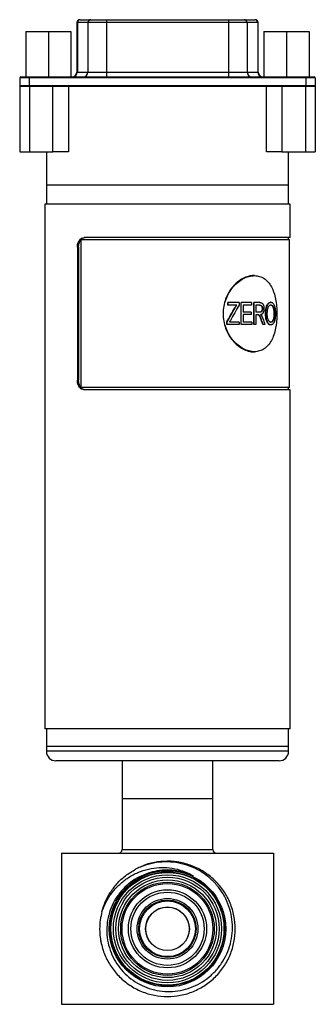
# Model space of a CAD drawing. Header units: inches. Extents: x 3.16 to 12.52, y 1.38 to 9.55.
# Tile 1 of 13: x 3.16 to 3.77, y 3.63 to 5.66. Entities that reach past the tile are written whole.
import ezdxf

# ---------------------------------------------------------------- set-up
doc = ezdxf.new("R2010")
doc.units = ezdxf.units.IN
doc.header["$MEASUREMENT"] = 0

msp = doc.modelspace()

# ---------------------------------------------------------------- linework, layer by layer
at = {"color": 7, "linetype": 'Continuous', "lineweight": 25}
for p, q in [((3.2827, 5.665), (3.2835, 5.665)), ((3.2835, 5.665), (3.3054, 5.665)), ((3.3054, 5.665), (3.3381, 5.665)), ((3.3381, 5.665), (3.3381, 5.659)), ((3.3381, 5.665), (3.5899, 5.665)), ((3.5899, 5.665), (3.5899, 5.659)), ((3.5899, 5.665), (3.6225, 5.665)), ((3.6225, 5.665), (3.6444, 5.665)), ((3.6444, 5.665), (3.6452, 5.665)), ((3.2768, 5.659), (3.2768, 5.5567)), ((3.2778, 5.659), (3.2768, 5.659)), ((3.2778, 5.659), (3.2778, 5.5567)), ((3.2996, 5.659), (3.2778, 5.659)), ((3.3381, 5.659), (3.2996, 5.659)), ((3.2996, 5.659), (3.2996, 5.5567)), ((3.3381, 5.659), (3.3381, 5.5567)), ((3.5899, 5.659), (3.3381, 5.659)), ((3.5899, 5.659), (3.5899, 5.5567)), ((3.6283, 5.659), (3.5899, 5.659)), ((3.6283, 5.659), (3.6283, 5.5567)), ((3.6502, 5.659), (3.6283, 5.659)), ((3.6502, 5.659), (3.6502, 5.5567)), ((3.6511, 5.659), (3.6502, 5.659)), ((3.6511, 5.5567), (3.6511, 5.659)), ((3.1711, 5.6403), (3.1711, 5.5468)), ((3.1711, 5.6403), (3.2179, 5.6403)), ((3.2179, 5.6403), (3.2179, 5.5468)), ((3.2179, 5.6403), (3.2646, 5.6403)), ((3.2646, 5.6403), (3.2646, 5.5468)), ((3.6631, 5.6403), (3.6631, 5.5468)), ((3.6631, 5.6403), (3.7099, 5.6403)), ((3.7099, 5.6403), (3.7099, 5.5468)), ((3.7099, 5.6403), (3.7566, 5.6403)), ((3.7566, 5.6403), (3.7566, 5.5468)), ((3.1785, 5.5449), (3.1588, 5.5449)), ((3.1588, 5.5449), (3.1588, 5.5291)), ((3.1608, 5.5468), (3.1785, 5.5468)), ((3.1785, 5.5468), (3.1785, 5.5449)), ((3.1785, 5.5468), (3.7494, 5.5468)), ((3.1785, 5.5449), (3.1785, 5.5291)), ((3.7494, 5.5449), (3.1785, 5.5449)), ((3.2768, 5.5567), (3.2778, 5.5567)), ((3.2778, 5.5567), (3.2996, 5.5567)), ((3.2996, 5.5567), (3.3381, 5.5567)), ((3.3381, 5.5567), (3.3381, 5.5468)), ((3.3381, 5.5567), (3.5899, 5.5567)), ((3.5899, 5.5567), (3.5899, 5.5468)), ((3.5899, 5.5567), (3.6283, 5.5567)), ((3.6283, 5.5567), (3.6502, 5.5567)), ((3.6502, 5.5567), (3.6511, 5.5567)), ((3.7494, 5.5468), (3.7494, 5.5449)), ((3.7494, 5.5468), (3.7671, 5.5468)), ((3.7494, 5.5449), (3.7494, 5.5291)), ((3.7691, 5.5449), (3.7494, 5.5449)), ((3.7691, 5.5449), (3.7691, 5.5291)), ((3.1588, 5.5291), (3.1785, 5.5291)), ((3.1589, 5.5272), (3.1589, 5.3913)), ((3.1589, 5.5272), (3.1789, 5.5272)), ((3.1785, 5.5291), (3.1785, 5.5272)), ((3.1785, 5.5291), (3.7494, 5.5291)), ((3.1789, 5.5272), (3.1789, 5.3913)), ((3.1789, 5.5272), (3.2275, 5.5272)), ((3.2275, 5.3913), (3.2275, 5.5272)), ((3.2275, 5.5272), (3.2596, 5.5272)), ((3.2596, 5.5272), (3.2596, 5.3913)), ((3.2596, 5.5272), (3.6681, 5.5272)), ((3.3379, 5.5273), (3.59, 5.5273)), ((3.3379, 5.5272), (3.3379, 5.5273)), ((3.59, 5.5272), (3.59, 5.5273)), ((3.6681, 5.3913), (3.6681, 5.5272)), ((3.6681, 5.5272), (3.7003, 5.5272)), ((3.7003, 5.5272), (3.7003, 5.3913)), ((3.7003, 5.5272), (3.7489, 5.5272)), ((3.7489, 5.5272), (3.7489, 5.3913)), ((3.7489, 5.5272), (3.7689, 5.5272)), ((3.7494, 5.5291), (3.7494, 5.5272)), ((3.7494, 5.5291), (3.7691, 5.5291)), ((3.7689, 5.5272), (3.7689, 5.3913)), ((3.1589, 5.3913), (3.1789, 5.3913)), ((3.1789, 5.3913), (3.2275, 5.3913)), ((3.2139, 5.3913), (3.2139, 5.3224)), ((3.2596, 5.3913), (3.2275, 5.3913)), ((3.7003, 5.3913), (3.6681, 5.3913)), ((3.7003, 5.3913), (3.7489, 5.3913)), ((3.7139, 5.3224), (3.7139, 5.3913)), ((3.7489, 5.3913), (3.7689, 5.3913)), ((3.2139, 5.3224), (3.2139, 5.2831)), ((3.7139, 5.3224), (3.2139, 5.3224)), ((3.7139, 5.2831), (3.7139, 5.3224)), ((3.2104, 5.2831), (3.2104, 4.1974)), ((3.7174, 5.2831), (3.2104, 5.2831)), ((3.7174, 5.2142), (3.7174, 5.2831)), ((3.285, 5.2092), (3.285, 4.9041)), ((3.7159, 5.2092), (3.285, 5.2092)), ((3.7174, 5.2142), (3.2919, 5.2142)), ((3.7139, 5.2092), (3.7139, 5.2142)), ((3.7159, 4.9041), (3.7159, 5.2092)), ((3.2778, 5.1945), (3.2778, 4.9189)), ((3.2803, 5.1945), (3.2778, 5.1945)), ((3.2803, 5.1945), (3.2803, 4.9189)), ((3.6435, 5.1354), (3.6421, 5.1354)), ((3.5886, 5.0743), (3.5886, 5.0796)), ((3.589, 5.0796), (3.5886, 5.0796)), ((3.589, 5.0743), (3.5886, 5.0743)), ((3.589, 5.0743), (3.589, 5.0796)), ((3.6116, 5.0796), (3.589, 5.0796)), ((3.607, 5.0743), (3.589, 5.0743)), ((3.6116, 5.0796), (3.6116, 5.0743)), ((3.6158, 5.0341), (3.6158, 5.0796)), ((3.6164, 5.0796), (3.6158, 5.0796)), ((3.6164, 5.0341), (3.6164, 5.0796)), ((3.6373, 5.0796), (3.6164, 5.0796)), ((3.6373, 5.0743), (3.6201, 5.0743)), ((3.6201, 5.0743), (3.6201, 5.0601)), ((3.6373, 5.0796), (3.6373, 5.0743)), ((3.6422, 5.0341), (3.6422, 5.0796)), ((3.6429, 5.0796), (3.6422, 5.0796)), ((3.6429, 5.0341), (3.6429, 5.0796)), ((3.6544, 5.0796), (3.6429, 5.0796)), ((3.6547, 5.0743), (3.6462, 5.0743)), ((3.6462, 5.0743), (3.6462, 5.0595)), ((3.6775, 5.0802), (3.6767, 5.0802)), ((3.6767, 5.0749), (3.6776, 5.0749)), ((3.6037, 5.0689), (3.6031, 5.0689)), ((3.6364, 5.0601), (3.6201, 5.0601)), ((3.6364, 5.0548), (3.6201, 5.0548)), ((3.6201, 5.0548), (3.6201, 5.0394)), ((3.6364, 5.0601), (3.6364, 5.0548)), ((3.6538, 5.0595), (3.6462, 5.0595)), ((3.6504, 5.0542), (3.6462, 5.0542)), ((3.6462, 5.0542), (3.6462, 5.0341)), ((3.6594, 5.0671), (3.6601, 5.0671)), ((3.6671, 5.0563), (3.6663, 5.0563)), ((3.6827, 5.0673), (3.6835, 5.0673)), ((3.6837, 5.057), (3.6845, 5.057)), ((3.5865, 5.0341), (3.5865, 5.0397)), ((3.587, 5.0397), (3.5865, 5.0397)), ((3.587, 5.0341), (3.5865, 5.0341)), ((3.587, 5.0341), (3.587, 5.0397)), ((3.612, 5.0341), (3.587, 5.0341)), ((3.612, 5.0394), (3.5917, 5.0394)), ((3.612, 5.0394), (3.612, 5.0341)), ((3.6164, 5.0341), (3.6158, 5.0341)), ((3.6378, 5.0341), (3.6164, 5.0341)), ((3.6378, 5.0394), (3.6201, 5.0394)), ((3.6378, 5.0394), (3.6378, 5.0341)), ((3.6429, 5.0341), (3.6422, 5.0341)), ((3.6462, 5.0341), (3.6429, 5.0341)), ((3.6582, 5.0439), (3.6575, 5.0439)), ((3.6616, 5.0341), (3.6608, 5.0341)), ((3.665, 5.0341), (3.6616, 5.0341)), ((3.6699, 5.0407), (3.6691, 5.0407)), ((3.6767, 5.0389), (3.6775, 5.0389)), ((3.6775, 5.0335), (3.6767, 5.0335)), ((3.6421, 4.9779), (3.6435, 4.9779)), ((3.2803, 4.9189), (3.2778, 4.9189)), ((3.7159, 4.9041), (3.285, 4.9041)), ((3.7174, 4.8992), (3.2919, 4.8992)), ((3.7139, 4.8992), (3.7139, 4.9041)), ((3.7174, 4.1974), (3.7174, 4.8992)), ((3.7174, 4.1974), (3.2104, 4.1974)), ((3.2139, 4.1974), (3.2139, 4.161)), ((3.7139, 4.161), (3.7139, 4.1974)), ((3.2139, 4.161), (3.2139, 4.1512)), ((3.7139, 4.161), (3.2139, 4.161)), ((3.7139, 4.1512), (3.7139, 4.161)), ((3.7139, 4.1512), (3.2139, 4.1512)), ((3.6942, 4.1315), (3.2336, 4.1315)), ((3.3701, 4.1315), (3.3701, 4.0528)), ((3.5576, 4.0528), (3.5576, 4.1315)), ((3.3701, 4.0528), (3.3701, 3.9478)), ((3.5576, 4.0528), (3.3701, 4.0528)), ((3.5576, 3.9478), (3.5576, 4.0528)), ((3.2451, 3.9403), (3.2451, 3.6278)), ((3.2451, 3.9403), (3.6826, 3.9403)), ((3.3701, 3.9478), (3.4639, 3.9478)), ((3.4639, 3.9478), (3.5576, 3.9478)), ((3.6826, 3.9403), (3.6826, 3.6278)), ((3.3264, 3.7578), (3.3261, 3.7592)), ((3.2451, 3.6278), (3.6826, 3.6278))]:
    msp.add_line(p, q, dxfattribs=at)
for centre, radius in [((3.4639, 3.784), 0.1202), ((3.4639, 3.784), 0.1177), ((3.4639, 3.784), 0.1167), ((3.4639, 3.784), 0.1117), ((3.4639, 3.784), 0.1067), ((3.4639, 3.784), 0.101), ((3.4639, 3.784), 0.0966), ((3.4639, 3.784), 0.0937), ((3.4639, 3.784), 0.0807), ((3.4639, 3.784), 0.0757), ((3.4639, 3.784), 0.0628), ((3.4639, 3.784), 0.0594), ((3.4639, 3.784), 0.0576), ((3.4639, 3.784), 0.0452), ((3.4639, 3.7838), 0.045)]:
    msp.add_circle(centre, radius, dxfattribs=at)
for centre, radius, start, end in [((3.2827, 5.659), 0.00591, 90, 180), ((3.2836, 5.6591), 0.00584, 90.6987, 180.6821), ((3.3055, 5.6591), 0.00584, 90.6987, 180.6821), ((3.6225, 5.6591), 0.00584, 359.3179, 89.3013), ((3.6443, 5.6591), 0.00584, 359.3179, 89.3013), ((3.6452, 5.659), 0.00591, 0, 90), ((3.1608, 5.5449), 0.00197, 90, 180), ((3.267, 5.5567), 0.00984, 270, 0), ((3.268, 5.5566), 0.00973, 270.6987, 0.6821), ((3.2899, 5.5566), 0.00973, 270.6987, 0.6821), ((3.638, 5.5566), 0.00973, 179.3179, 269.3013), ((3.6599, 5.5566), 0.00973, 179.3179, 269.3013), ((3.6609, 5.5567), 0.00984, 180, 270), ((3.7671, 5.5449), 0.00197, 0, 90), ((3.1608, 5.5291), 0.00197, 180, 270), ((3.7671, 5.5291), 0.00197, 270, 0), ((3.2336, 4.1512), 0.0197, 180, 270), ((3.6942, 4.1512), 0.0197, 270, 0), ((3.3626, 3.9478), 0.0075, 270, 0), ((3.5651, 3.9478), 0.0075, 180, 270)]:
    msp.add_arc(centre, radius, start, end, dxfattribs=at)
for points, knots in [([(3.2778, 5.1945), (3.2778, 5.1971), (3.2781, 5.1996), (3.2795, 5.2044), (3.2805, 5.2066), (3.2831, 5.2102), (3.2846, 5.2117), (3.2881, 5.2137), (3.2899, 5.2142), (3.2919, 5.2142)], [0, 0, 0, 0, 0.25, 0.25, 0.5, 0.5, 0.75, 0.75, 1, 1, 1, 1]), ([(3.2803, 5.1945), (3.2803, 5.1951), (3.2804, 5.1964), (3.2806, 5.1983), (3.2809, 5.2002), (3.2815, 5.2026), (3.2825, 5.2055), (3.2842, 5.2085), (3.2863, 5.211), (3.2887, 5.2128), (3.2914, 5.2139), (3.2933, 5.2141), (3.2942, 5.2142)], [0, 0, 0, 0, 0.062884, 0.125117, 0.187306, 0.250061, 0.374921, 0.499738, 0.624603, 0.749417, 0.874253, 1, 1, 1, 1]), ([(3.6421, 5.1354), (3.6421, 5.1354), (3.6386, 5.1359), (3.6308, 5.1342), (3.6195, 5.13), (3.6084, 5.1226), (3.5984, 5.1127), (3.59, 5.1007), (3.5836, 5.087), (3.5796, 5.0721), (3.5782, 5.0567), (3.5796, 5.0412), (3.5836, 5.0264), (3.59, 5.0127), (3.5984, 5.0006), (3.6084, 4.9908), (3.6195, 4.9834), (3.6308, 4.9792), (3.6386, 4.9774), (3.6421, 4.9779), (3.6421, 4.9779)], [0, 0, 0, 0, 0.000019, 0.062521, 0.125022, 0.187521, 0.250018, 0.312515, 0.375011, 0.437488, 0.500001, 0.562495, 0.624991, 0.687487, 0.749984, 0.812482, 0.87498, 0.937481, 0.999983, 1, 1, 1, 1]), ([(3.69, 5.0567), (3.69, 5.0618), (3.6895, 5.0721), (3.6874, 5.087), (3.6838, 5.1007), (3.6787, 5.1127), (3.672, 5.1226), (3.6638, 5.1299), (3.6542, 5.1344), (3.6436, 5.1359), (3.6322, 5.1344), (3.6207, 5.1299), (3.6096, 5.1226), (3.5995, 5.1127), (3.591, 5.1007), (3.5845, 5.087), (3.5805, 5.0721), (3.5791, 5.0567), (3.5805, 5.0412), (3.5845, 5.0264), (3.591, 5.0127), (3.5995, 5.0006), (3.6096, 4.9908), (3.6207, 4.9835), (3.6322, 4.979), (3.6436, 4.9774), (3.6542, 4.979), (3.6638, 4.9835), (3.672, 4.9908), (3.6787, 5.0006), (3.6838, 5.0127), (3.6874, 5.0264), (3.6895, 5.0412), (3.69, 5.0515), (3.69, 5.0567)], [0, 0, 0, 0, 0.031123, 0.062281, 0.093458, 0.124685, 0.155959, 0.187278, 0.218631, 0.250001, 0.281373, 0.312726, 0.344044, 0.375318, 0.406544, 0.437726, 0.468874, 0.500004, 0.531133, 0.562281, 0.593463, 0.624689, 0.655963, 0.687281, 0.718634, 0.750006, 0.781377, 0.812729, 0.844047, 0.875322, 0.906549, 0.937726, 0.968887, 1, 1, 1, 1]), ([(3.6031, 5.0689), (3.6037, 5.0698), (3.6047, 5.0717), (3.6059, 5.0734), (3.6064, 5.0743)], [0, 0, 0, 0, 0.50238, 1, 1, 1, 1]), ([(3.6037, 5.0689), (3.6042, 5.0699), (3.6048, 5.0708), (3.6056, 5.0721), (3.6058, 5.0725), (3.6063, 5.0734), (3.6066, 5.0738), (3.607, 5.0743)], [0, 0, 0, 0, 0.5, 0.5, 0.75, 0.75, 1, 1, 1, 1]), ([(3.6539, 5.0743), (3.6543, 5.0743), (3.655, 5.0743), (3.656, 5.074), (3.657, 5.0735), (3.6581, 5.0724), (3.659, 5.0707), (3.6593, 5.0686), (3.6594, 5.0676), (3.6594, 5.0671)], [0, 0, 0, 0, 0.125393, 0.250765, 0.379187, 0.501229, 0.749453, 0.874662, 1, 1, 1, 1]), ([(3.6544, 5.0796), (3.6552, 5.0796), (3.6558, 5.0796), (3.6567, 5.0795), (3.6569, 5.0794), (3.6573, 5.0793), (3.6574, 5.0793), (3.6576, 5.0793), (3.6577, 5.0792), (3.6578, 5.0792), (3.6578, 5.0792), (3.6578, 5.0792), (3.6579, 5.0792), (3.6582, 5.0791), (3.6585, 5.0789), (3.6589, 5.0787), (3.6591, 5.0787), (3.6592, 5.0785), (3.6593, 5.0785), (3.6594, 5.0784), (3.6595, 5.0784), (3.6598, 5.0781), (3.66, 5.0779), (3.6603, 5.0775), (3.6605, 5.0774), (3.6607, 5.0771), (3.6608, 5.0769), (3.6611, 5.0765), (3.6612, 5.0762), (3.6615, 5.0756), (3.6616, 5.0755), (3.6617, 5.0751), (3.6618, 5.0749), (3.6622, 5.0739), (3.6624, 5.0731), (3.6627, 5.0719), (3.6628, 5.0715), (3.6629, 5.0708), (3.6629, 5.0706), (3.6629, 5.0703), (3.663, 5.0702), (3.663, 5.07), (3.663, 5.0699), (3.663, 5.0698), (3.663, 5.0698), (3.6631, 5.0691), (3.6631, 5.0682), (3.6631, 5.0671)], [0, 0, 0, 0, 0.125, 0.125, 0.1875, 0.1875, 0.21875, 0.21875, 0.234375, 0.234375, 0.242188, 0.242188, 0.25, 0.25, 0.3125, 0.3125, 0.34375, 0.34375, 0.359375, 0.359375, 0.375, 0.375, 0.4375, 0.4375, 0.46875, 0.46875, 0.5, 0.5, 0.5625, 0.5625, 0.59375, 0.59375, 0.625, 0.625, 0.75, 0.75, 0.8125, 0.8125, 0.84375, 0.84375, 0.859375, 0.859375, 0.867188, 0.867188, 0.875, 0.875, 1, 1, 1, 1]), ([(3.6547, 5.0743), (3.6551, 5.0743), (3.6555, 5.0743), (3.6557, 5.0742), (3.6558, 5.0742), (3.6559, 5.0742), (3.6559, 5.0742), (3.656, 5.0742), (3.6561, 5.0742), (3.6564, 5.0741), (3.6565, 5.074), (3.6571, 5.0738), (3.6574, 5.0737), (3.658, 5.0732), (3.6583, 5.073), (3.6587, 5.0725), (3.6588, 5.0723), (3.6591, 5.0719), (3.6592, 5.0717), (3.6595, 5.0711), (3.6596, 5.0706), (3.6598, 5.0699), (3.6599, 5.0697), (3.66, 5.0692), (3.66, 5.0689), (3.6601, 5.0686), (3.6601, 5.0685), (3.6601, 5.0684), (3.6601, 5.0684), (3.6601, 5.0682), (3.6601, 5.0681), (3.6601, 5.0677), (3.6601, 5.0674), (3.6601, 5.0671)], [0, 0, 0, 0, 0.125, 0.125, 0.140625, 0.140625, 0.15625, 0.15625, 0.1875, 0.1875, 0.25, 0.25, 0.375, 0.375, 0.5, 0.5, 0.5625, 0.5625, 0.625, 0.625, 0.75, 0.75, 0.8125, 0.8125, 0.875, 0.875, 0.890625, 0.890625, 0.90625, 0.90625, 0.9375, 0.9375, 1, 1, 1, 1]), ([(3.6663, 5.0563), (3.6664, 5.0577), (3.6664, 5.0605), (3.6668, 5.0647), (3.6675, 5.0688), (3.6687, 5.0727), (3.6705, 5.0762), (3.6726, 5.0787), (3.6744, 5.0798), (3.6757, 5.0802), (3.6764, 5.0802), (3.6767, 5.0802)], [0, 0, 0, 0, 0.125174, 0.250305, 0.380411, 0.500375, 0.643288, 0.785671, 0.892798, 0.946292, 1, 1, 1, 1]), ([(3.6671, 5.0563), (3.6671, 5.0572), (3.6671, 5.058), (3.6672, 5.059), (3.6672, 5.0594), (3.6672, 5.0598), (3.6672, 5.0599), (3.6672, 5.0602), (3.6672, 5.0602), (3.6672, 5.0603), (3.6672, 5.0604), (3.6672, 5.0604), (3.6672, 5.0604), (3.6673, 5.0612), (3.6673, 5.0619), (3.6674, 5.0629), (3.6675, 5.0633), (3.6675, 5.0638), (3.6675, 5.064), (3.6676, 5.0643), (3.6676, 5.0644), (3.6678, 5.0661), (3.6681, 5.0675), (3.6685, 5.0695), (3.6687, 5.0701), (3.669, 5.071), (3.6691, 5.0713), (3.6692, 5.0717), (3.6693, 5.0718), (3.6694, 5.0721), (3.6694, 5.0722), (3.67, 5.0736), (3.6705, 5.0747), (3.6714, 5.0761), (3.6717, 5.0766), (3.6724, 5.0774), (3.6727, 5.0778), (3.6737, 5.0788), (3.6744, 5.0794), (3.6756, 5.0799), (3.676, 5.08), (3.6764, 5.0801), (3.6765, 5.0801), (3.6766, 5.0801), (3.6766, 5.0801), (3.6767, 5.0802), (3.6768, 5.0802), (3.6771, 5.0802), (3.6773, 5.0802), (3.6775, 5.0802)], [0, 0, 0, 0, 0.0625, 0.0625, 0.09375, 0.09375, 0.109375, 0.109375, 0.117188, 0.117188, 0.121094, 0.121094, 0.125, 0.125, 0.1875, 0.1875, 0.21875, 0.21875, 0.234375, 0.234375, 0.25, 0.25, 0.375, 0.375, 0.4375, 0.4375, 0.46875, 0.46875, 0.484375, 0.484375, 0.5, 0.5, 0.625, 0.625, 0.6875, 0.6875, 0.75, 0.75, 0.875, 0.875, 0.9375, 0.9375, 0.945312, 0.945312, 0.953125, 0.953125, 0.96875, 0.96875, 1, 1, 1, 1]), ([(3.67, 5.0562), (3.67, 5.0576), (3.67, 5.0587), (3.67, 5.0595), (3.67, 5.0595), (3.67, 5.0596), (3.67, 5.0596), (3.67, 5.0597), (3.67, 5.0598), (3.6701, 5.06), (3.6701, 5.0602), (3.6701, 5.0606), (3.6701, 5.0609), (3.6702, 5.0617), (3.6702, 5.0622), (3.6703, 5.0627), (3.6703, 5.0628), (3.6703, 5.0629), (3.6703, 5.063), (3.6703, 5.0632), (3.6703, 5.0634), (3.6704, 5.0638), (3.6704, 5.0641), (3.6706, 5.0649), (3.6707, 5.0654), (3.671, 5.0669), (3.6712, 5.0679), (3.6717, 5.0692), (3.6718, 5.0696), (3.6722, 5.0705), (3.6724, 5.0709), (3.6731, 5.0721), (3.6736, 5.0728), (3.6742, 5.0734), (3.6744, 5.0736), (3.6746, 5.0738), (3.6748, 5.0739), (3.6752, 5.0742), (3.6755, 5.0744), (3.6761, 5.0747), (3.6764, 5.0747), (3.6767, 5.0748), (3.6767, 5.0748), (3.6768, 5.0748), (3.6768, 5.0748), (3.6769, 5.0748), (3.677, 5.0749), (3.6772, 5.0749), (3.6774, 5.0749), (3.6776, 5.0749)], [0, 0, 0, 0, 0.125, 0.125, 0.128906, 0.128906, 0.132812, 0.132812, 0.140625, 0.140625, 0.15625, 0.15625, 0.1875, 0.1875, 0.25, 0.25, 0.257812, 0.257812, 0.265625, 0.265625, 0.28125, 0.28125, 0.3125, 0.3125, 0.375, 0.375, 0.5, 0.5, 0.5625, 0.5625, 0.625, 0.625, 0.75, 0.75, 0.78125, 0.78125, 0.8125, 0.8125, 0.875, 0.875, 0.9375, 0.9375, 0.945312, 0.945312, 0.953125, 0.953125, 0.96875, 0.96875, 1, 1, 1, 1]), ([(3.6767, 5.0749), (3.6771, 5.0749), (3.6777, 5.0748), (3.679, 5.0743), (3.6804, 5.0729), (3.6816, 5.0708), (3.6823, 5.0689), (3.6825, 5.0678), (3.6827, 5.0673)], [0, 0, 0, 0, 0.125218, 0.250334, 0.499961, 0.749627, 0.874772, 1, 1, 1, 1]), ([(3.6775, 5.0802), (3.6778, 5.0802), (3.678, 5.0802), (3.6783, 5.0802), (3.6784, 5.0802), (3.6785, 5.0801), (3.6785, 5.0801), (3.6786, 5.0801), (3.6786, 5.0801), (3.6786, 5.0801), (3.6786, 5.0801), (3.6789, 5.0801), (3.6791, 5.08), (3.6793, 5.0799), (3.6794, 5.0799), (3.6796, 5.0798), (3.6797, 5.0798), (3.6805, 5.0794), (3.6811, 5.0789), (3.6824, 5.0775), (3.683, 5.0767), (3.6837, 5.0753), (3.684, 5.0748), (3.6843, 5.074), (3.6844, 5.0737), (3.6846, 5.0733), (3.6846, 5.0732), (3.6847, 5.0729), (3.6848, 5.0727), (3.6852, 5.0715), (3.6855, 5.0703), (3.6859, 5.0684), (3.686, 5.0677), (3.6862, 5.0667), (3.6862, 5.0664), (3.6863, 5.0659), (3.6863, 5.0657), (3.6864, 5.0654), (3.6864, 5.0652), (3.6865, 5.0644), (3.6866, 5.0637), (3.6866, 5.0627), (3.6867, 5.0624), (3.6867, 5.0619), (3.6867, 5.0617), (3.6867, 5.0613), (3.6867, 5.0611), (3.6868, 5.0606), (3.6868, 5.0603), (3.6868, 5.0598), (3.6868, 5.0596), (3.6868, 5.0593), (3.6868, 5.0592), (3.6868, 5.0591), (3.6868, 5.0591), (3.6868, 5.059), (3.6868, 5.0589), (3.6868, 5.0584), (3.6868, 5.0577), (3.6869, 5.0568)], [0, 0, 0, 0, 0.03125, 0.03125, 0.046875, 0.046875, 0.054688, 0.054688, 0.058594, 0.058594, 0.0625, 0.0625, 0.09375, 0.09375, 0.109375, 0.109375, 0.125, 0.125, 0.25, 0.25, 0.375, 0.375, 0.4375, 0.4375, 0.46875, 0.46875, 0.484375, 0.484375, 0.5, 0.5, 0.625, 0.625, 0.6875, 0.6875, 0.71875, 0.71875, 0.734375, 0.734375, 0.75, 0.75, 0.8125, 0.8125, 0.84375, 0.84375, 0.859375, 0.859375, 0.875, 0.875, 0.90625, 0.90625, 0.921875, 0.921875, 0.929688, 0.929688, 0.933594, 0.933594, 0.9375, 0.9375, 1, 1, 1, 1]), ([(3.6776, 5.0749), (3.678, 5.0749), (3.6783, 5.0748), (3.6786, 5.0748), (3.6786, 5.0748), (3.6786, 5.0747), (3.6786, 5.0747), (3.6787, 5.0747), (3.6787, 5.0747), (3.6789, 5.0747), (3.6789, 5.0746), (3.6792, 5.0745), (3.6793, 5.0745), (3.6796, 5.0743), (3.6798, 5.0742), (3.6801, 5.074), (3.6802, 5.0738), (3.6806, 5.0734), (3.6809, 5.0731), (3.6813, 5.0726), (3.6814, 5.0724), (3.6817, 5.072), (3.6818, 5.0718), (3.6822, 5.0712), (3.6824, 5.0708), (3.6827, 5.0701), (3.6828, 5.0698), (3.6829, 5.0693), (3.683, 5.0691), (3.6831, 5.0688), (3.6831, 5.0688), (3.6831, 5.0687), (3.6832, 5.0686), (3.6832, 5.0685), (3.6832, 5.0683), (3.6833, 5.0679), (3.6834, 5.0676), (3.6835, 5.0673)], [0, 0, 0, 0, 0.125, 0.125, 0.132812, 0.132812, 0.140625, 0.140625, 0.15625, 0.15625, 0.1875, 0.1875, 0.25, 0.25, 0.3125, 0.3125, 0.375, 0.375, 0.5, 0.5, 0.5625, 0.5625, 0.625, 0.625, 0.75, 0.75, 0.8125, 0.8125, 0.875, 0.875, 0.890625, 0.890625, 0.90625, 0.90625, 0.9375, 0.9375, 1, 1, 1, 1]), ([(3.6575, 5.0439), (3.6569, 5.0454), (3.6561, 5.0478), (3.6548, 5.0508), (3.6537, 5.0526), (3.6525, 5.0537), (3.6511, 5.0542), (3.6502, 5.0542), (3.6497, 5.0542)], [0, 0, 0, 0, 0.308733, 0.50037, 0.637632, 0.750112, 0.874927, 1, 1, 1, 1]), ([(3.6582, 5.0439), (3.6576, 5.0457), (3.657, 5.0472), (3.6563, 5.049), (3.6561, 5.0495), (3.6558, 5.0501), (3.6557, 5.0503), (3.6556, 5.0506), (3.6555, 5.0507), (3.6555, 5.0508), (3.6554, 5.0509), (3.6554, 5.0509), (3.6554, 5.0509), (3.6554, 5.051), (3.6554, 5.051), (3.6554, 5.051), (3.6554, 5.051), (3.655, 5.0517), (3.6546, 5.0522), (3.6541, 5.0528), (3.6539, 5.053), (3.6536, 5.0534), (3.6534, 5.0535), (3.653, 5.0537), (3.6528, 5.0538), (3.6525, 5.0539), (3.6524, 5.054), (3.6522, 5.054), (3.6521, 5.0541), (3.652, 5.0541), (3.652, 5.0541), (3.6519, 5.0541), (3.6519, 5.0541), (3.6515, 5.0542), (3.651, 5.0542), (3.6504, 5.0542)], [0, 0, 0, 0, 0.25, 0.25, 0.375, 0.375, 0.4375, 0.4375, 0.46875, 0.46875, 0.484375, 0.484375, 0.492188, 0.492188, 0.496094, 0.496094, 0.5, 0.5, 0.625, 0.625, 0.6875, 0.6875, 0.75, 0.75, 0.8125, 0.8125, 0.84375, 0.84375, 0.859375, 0.859375, 0.867188, 0.867188, 0.875, 0.875, 1, 1, 1, 1]), ([(3.6594, 5.0671), (3.6594, 5.0667), (3.6593, 5.066), (3.6592, 5.0647), (3.6588, 5.0629), (3.6575, 5.0607), (3.6558, 5.0598), (3.6543, 5.0596), (3.6535, 5.0596), (3.6531, 5.0595)], [0, 0, 0, 0, 0.078693, 0.143671, 0.285417, 0.499998, 0.748934, 0.874441, 1, 1, 1, 1]), ([(3.6601, 5.0671), (3.6601, 5.0667), (3.6601, 5.0664), (3.6601, 5.066), (3.6601, 5.0658), (3.6601, 5.0657), (3.6601, 5.0656), (3.66, 5.0655), (3.66, 5.0654), (3.6599, 5.0648), (3.6598, 5.0642), (3.6595, 5.0632), (3.6593, 5.0627), (3.6588, 5.0618), (3.6586, 5.0614), (3.6582, 5.0609), (3.6581, 5.0609), (3.658, 5.0607), (3.6579, 5.0607), (3.6577, 5.0605), (3.6575, 5.0604), (3.657, 5.0601), (3.6566, 5.0599), (3.6561, 5.0598), (3.6561, 5.0598), (3.656, 5.0597), (3.6559, 5.0597), (3.6558, 5.0597), (3.6557, 5.0597), (3.6554, 5.0596), (3.6552, 5.0596), (3.655, 5.0596), (3.655, 5.0596), (3.6549, 5.0596), (3.6549, 5.0596), (3.6549, 5.0596), (3.6548, 5.0596), (3.6547, 5.0596), (3.6546, 5.0596), (3.6543, 5.0596), (3.6541, 5.0595), (3.6538, 5.0595)], [0, 0, 0, 0, 0.0625, 0.0625, 0.09375, 0.09375, 0.109375, 0.109375, 0.125, 0.125, 0.25, 0.25, 0.375, 0.375, 0.5, 0.5, 0.53125, 0.53125, 0.5625, 0.5625, 0.625, 0.625, 0.75, 0.75, 0.765625, 0.765625, 0.78125, 0.78125, 0.8125, 0.8125, 0.875, 0.875, 0.882812, 0.882812, 0.890625, 0.890625, 0.90625, 0.90625, 0.9375, 0.9375, 1, 1, 1, 1]), ([(3.6631, 5.0671), (3.6631, 5.0666), (3.6631, 5.0662), (3.6631, 5.0656), (3.6631, 5.0654), (3.6631, 5.0652), (3.6631, 5.0651), (3.663, 5.065), (3.663, 5.065), (3.663, 5.0649), (3.663, 5.0649), (3.663, 5.0644), (3.663, 5.0641), (3.6629, 5.0635), (3.6629, 5.0633), (3.6628, 5.063), (3.6628, 5.0628), (3.6626, 5.0618), (3.6624, 5.0611), (3.662, 5.0598), (3.6617, 5.0592), (3.6611, 5.0581), (3.6608, 5.0575), (3.6602, 5.0569), (3.66, 5.0566), (3.6597, 5.0563), (3.6596, 5.0562), (3.6593, 5.056), (3.6592, 5.0559), (3.6589, 5.0557), (3.6587, 5.0555), (3.6582, 5.0553), (3.658, 5.0551), (3.6576, 5.055), (3.6575, 5.0549), (3.6573, 5.0548), (3.6573, 5.0548), (3.6571, 5.0548), (3.6571, 5.0548), (3.6569, 5.0547), (3.6566, 5.0546), (3.6563, 5.0545)], [0, 0, 0, 0, 0.0625, 0.0625, 0.09375, 0.09375, 0.109375, 0.109375, 0.117188, 0.117188, 0.125, 0.125, 0.1875, 0.1875, 0.21875, 0.21875, 0.25, 0.25, 0.375, 0.375, 0.5, 0.5, 0.625, 0.625, 0.6875, 0.6875, 0.71875, 0.71875, 0.75, 0.75, 0.8125, 0.8125, 0.875, 0.875, 0.90625, 0.90625, 0.921875, 0.921875, 0.9375, 0.9375, 1, 1, 1, 1]), ([(3.6563, 5.0545), (3.6565, 5.0543), (3.6567, 5.0542), (3.657, 5.0539), (3.657, 5.0538), (3.6572, 5.0537), (3.6572, 5.0537), (3.6572, 5.0537), (3.6573, 5.0536), (3.6573, 5.0536), (3.6573, 5.0536), (3.6574, 5.0535), (3.6575, 5.0534), (3.6576, 5.0532), (3.6577, 5.0532), (3.6577, 5.0531), (3.6578, 5.0531), (3.6579, 5.0529), (3.658, 5.0527), (3.6582, 5.0524)], [0, 0, 0, 0, 0.25, 0.25, 0.375, 0.375, 0.4375, 0.4375, 0.46875, 0.46875, 0.5, 0.5, 0.625, 0.625, 0.6875, 0.6875, 0.75, 0.75, 1, 1, 1, 1]), ([(3.6582, 5.0524), (3.6584, 5.0521), (3.6585, 5.0518), (3.6587, 5.0515), (3.6588, 5.0514), (3.6588, 5.0512), (3.6589, 5.0512), (3.6589, 5.0511), (3.6589, 5.0511), (3.6592, 5.0506), (3.6594, 5.0501), (3.6597, 5.0493), (3.6598, 5.0491), (3.66, 5.0487), (3.66, 5.0486), (3.6601, 5.0484), (3.6601, 5.0483), (3.6602, 5.0482), (3.6602, 5.0481), (3.6604, 5.0478), (3.6605, 5.0473), (3.6608, 5.0466)], [0, 0, 0, 0, 0.125, 0.125, 0.1875, 0.1875, 0.21875, 0.21875, 0.25, 0.25, 0.5, 0.5, 0.625, 0.625, 0.6875, 0.6875, 0.71875, 0.71875, 0.75, 0.75, 1, 1, 1, 1]), ([(3.6691, 5.0407), (3.6689, 5.0412), (3.6684, 5.0424), (3.6676, 5.0448), (3.6669, 5.0481), (3.6665, 5.0515), (3.6664, 5.0542), (3.6663, 5.0556), (3.6663, 5.0563)], [0, 0, 0, 0, 0.125062, 0.250098, 0.49996, 0.749872, 0.874926, 1, 1, 1, 1]), ([(3.6699, 5.0407), (3.6697, 5.0411), (3.6696, 5.0414), (3.6694, 5.0418), (3.6694, 5.042), (3.6693, 5.0421), (3.6693, 5.0422), (3.6693, 5.0423), (3.6693, 5.0423), (3.6692, 5.0424), (3.6692, 5.0424), (3.6691, 5.0427), (3.669, 5.043), (3.6689, 5.0434), (3.6688, 5.0436), (3.6687, 5.0439), (3.6687, 5.0441), (3.6685, 5.0448), (3.6683, 5.0455), (3.6681, 5.0464), (3.668, 5.0468), (3.6679, 5.0474), (3.6678, 5.0478), (3.6675, 5.0494), (3.6674, 5.0508), (3.6673, 5.0525), (3.6672, 5.0528), (3.6672, 5.0534), (3.6672, 5.0535), (3.6672, 5.0538), (3.6672, 5.0539), (3.6672, 5.054), (3.6672, 5.054), (3.6672, 5.0541), (3.6672, 5.0542), (3.6671, 5.0547), (3.6671, 5.0554), (3.6671, 5.0563)], [0, 0, 0, 0, 0.0625, 0.0625, 0.09375, 0.09375, 0.109375, 0.109375, 0.117188, 0.117188, 0.125, 0.125, 0.1875, 0.1875, 0.21875, 0.21875, 0.25, 0.25, 0.375, 0.375, 0.4375, 0.4375, 0.5, 0.5, 0.75, 0.75, 0.8125, 0.8125, 0.84375, 0.84375, 0.859375, 0.859375, 0.867188, 0.867188, 0.875, 0.875, 1, 1, 1, 1]), ([(3.6775, 5.0389), (3.6773, 5.0389), (3.6772, 5.0389), (3.677, 5.0389), (3.6769, 5.0389), (3.6768, 5.0389), (3.6768, 5.0389), (3.6767, 5.0389), (3.6767, 5.0389), (3.6764, 5.039), (3.6761, 5.0391), (3.6753, 5.0395), (3.6747, 5.0399), (3.6738, 5.0409), (3.6733, 5.0415), (3.6724, 5.0429), (3.672, 5.0437), (3.6714, 5.0454), (3.6711, 5.0463), (3.6708, 5.0473), (3.6708, 5.0474), (3.6708, 5.0477), (3.6707, 5.0478), (3.6707, 5.0481), (3.6706, 5.0484), (3.6705, 5.0491), (3.6704, 5.0496), (3.6703, 5.0503), (3.6703, 5.0504), (3.6703, 5.0506), (3.6703, 5.0507), (3.6702, 5.0511), (3.6702, 5.0514), (3.6701, 5.0521), (3.6701, 5.0526), (3.67, 5.0532), (3.67, 5.0532), (3.67, 5.0533), (3.67, 5.0534), (3.67, 5.0535), (3.67, 5.0536), (3.67, 5.054), (3.67, 5.0542), (3.67, 5.055), (3.67, 5.0555), (3.67, 5.0562)], [0, 0, 0, 0, 0.03125, 0.03125, 0.046875, 0.046875, 0.054688, 0.054688, 0.0625, 0.0625, 0.125, 0.125, 0.25, 0.25, 0.375, 0.375, 0.5, 0.5, 0.625, 0.625, 0.640625, 0.640625, 0.65625, 0.65625, 0.6875, 0.6875, 0.75, 0.75, 0.765625, 0.765625, 0.78125, 0.78125, 0.8125, 0.8125, 0.875, 0.875, 0.882812, 0.882812, 0.890625, 0.890625, 0.90625, 0.90625, 0.9375, 0.9375, 1, 1, 1, 1]), ([(3.6837, 5.057), (3.6837, 5.0559), (3.6836, 5.0538), (3.6833, 5.0497), (3.6824, 5.0446), (3.6805, 5.0407), (3.6787, 5.0393), (3.6776, 5.0389), (3.677, 5.0389), (3.6767, 5.0389)], [0, 0, 0, 0, 0.125487, 0.250951, 0.500624, 0.75019, 0.874495, 0.934902, 1, 1, 1, 1]), ([(3.6845, 5.057), (3.6845, 5.0556), (3.6845, 5.0546), (3.6844, 5.0538), (3.6844, 5.0537), (3.6844, 5.0537), (3.6844, 5.0536), (3.6844, 5.0535), (3.6844, 5.0535), (3.6844, 5.0532), (3.6844, 5.0531), (3.6844, 5.0527), (3.6844, 5.0524), (3.6843, 5.0516), (3.6843, 5.0512), (3.6842, 5.0506), (3.6842, 5.0505), (3.6842, 5.0504), (3.6842, 5.0503), (3.6842, 5.0501), (3.6841, 5.05), (3.6841, 5.0496), (3.6841, 5.0493), (3.6839, 5.0485), (3.6839, 5.048), (3.6836, 5.0465), (3.6833, 5.0456), (3.683, 5.0447), (3.683, 5.0446), (3.6829, 5.0444), (3.6829, 5.0443), (3.6828, 5.0439), (3.6827, 5.0437), (3.6824, 5.0431), (3.6822, 5.0427), (3.6819, 5.042), (3.6816, 5.0416), (3.6812, 5.041), (3.681, 5.0407), (3.6803, 5.0399), (3.6798, 5.0395), (3.6791, 5.0392), (3.6789, 5.0391), (3.6787, 5.039), (3.6786, 5.039), (3.6785, 5.039), (3.6785, 5.039), (3.6785, 5.039), (3.6784, 5.039), (3.6782, 5.0389), (3.6779, 5.0389), (3.6775, 5.0389)], [0, 0, 0, 0, 0.125, 0.125, 0.128906, 0.128906, 0.132812, 0.132812, 0.140625, 0.140625, 0.15625, 0.15625, 0.1875, 0.1875, 0.25, 0.25, 0.257812, 0.257812, 0.265625, 0.265625, 0.28125, 0.28125, 0.3125, 0.3125, 0.375, 0.375, 0.5, 0.5, 0.515625, 0.515625, 0.53125, 0.53125, 0.5625, 0.5625, 0.625, 0.625, 0.6875, 0.6875, 0.75, 0.75, 0.875, 0.875, 0.90625, 0.90625, 0.921875, 0.921875, 0.929688, 0.929688, 0.9375, 0.9375, 1, 1, 1, 1]), ([(3.6827, 5.0673), (3.6828, 5.0664), (3.6832, 5.0648), (3.6835, 5.0622), (3.6836, 5.0596), (3.6837, 5.0579), (3.6837, 5.057)], [0, 0, 0, 0, 0.249964, 0.499969, 0.749982, 1, 1, 1, 1]), ([(3.6835, 5.0673), (3.6837, 5.0662), (3.6839, 5.0654), (3.684, 5.0647), (3.684, 5.0647), (3.684, 5.0646), (3.684, 5.0645), (3.684, 5.0643), (3.6841, 5.0642), (3.6841, 5.0639), (3.6841, 5.0637), (3.6842, 5.063), (3.6842, 5.0626), (3.6844, 5.0614), (3.6844, 5.0605), (3.6845, 5.0595), (3.6845, 5.0595), (3.6845, 5.0594), (3.6845, 5.0594), (3.6845, 5.0592), (3.6845, 5.0592), (3.6845, 5.0589), (3.6845, 5.0587), (3.6845, 5.058), (3.6845, 5.0575), (3.6845, 5.057)], [0, 0, 0, 0, 0.25, 0.25, 0.265625, 0.265625, 0.28125, 0.28125, 0.3125, 0.3125, 0.375, 0.375, 0.5, 0.5, 0.75, 0.75, 0.765625, 0.765625, 0.78125, 0.78125, 0.8125, 0.8125, 0.875, 0.875, 1, 1, 1, 1]), ([(3.6869, 5.0568), (3.6868, 5.0564), (3.6868, 5.0559), (3.6868, 5.0554), (3.6868, 5.0552), (3.6868, 5.055), (3.6868, 5.0549), (3.6868, 5.0548), (3.6868, 5.0548), (3.6868, 5.0547), (3.6868, 5.0547), (3.6868, 5.0543), (3.6868, 5.0539), (3.6868, 5.0532), (3.6868, 5.0529), (3.6867, 5.0511), (3.6865, 5.0497), (3.6863, 5.0476), (3.6862, 5.0469), (3.686, 5.0459), (3.6859, 5.0455), (3.6858, 5.0449), (3.6857, 5.0446), (3.6856, 5.0439), (3.6855, 5.0435), (3.6854, 5.043), (3.6853, 5.0429), (3.6853, 5.0427), (3.6852, 5.0426), (3.6852, 5.0425), (3.6852, 5.0424), (3.6852, 5.0424), (3.6852, 5.0423), (3.685, 5.0419), (3.6848, 5.0413), (3.6846, 5.0405)], [0, 0, 0, 0, 0.0625, 0.0625, 0.09375, 0.09375, 0.109375, 0.109375, 0.117188, 0.117188, 0.125, 0.125, 0.1875, 0.1875, 0.25, 0.25, 0.5, 0.5, 0.625, 0.625, 0.6875, 0.6875, 0.75, 0.75, 0.8125, 0.8125, 0.84375, 0.84375, 0.859375, 0.859375, 0.867188, 0.867188, 0.875, 0.875, 1, 1, 1, 1]), ([(3.6767, 5.0335), (3.6763, 5.0336), (3.6756, 5.0336), (3.6742, 5.034), (3.6724, 5.0352), (3.6709, 5.0372), (3.6698, 5.0391), (3.6693, 5.0401), (3.6691, 5.0407)], [0, 0, 0, 0, 0.125171, 0.250274, 0.499962, 0.749699, 0.874822, 1, 1, 1, 1]), ([(3.6775, 5.0335), (3.6773, 5.0336), (3.6771, 5.0336), (3.6768, 5.0336), (3.6767, 5.0336), (3.6766, 5.0336), (3.6766, 5.0336), (3.6765, 5.0336), (3.6765, 5.0336), (3.6765, 5.0336), (3.6765, 5.0336), (3.6761, 5.0337), (3.6757, 5.0338), (3.675, 5.0341), (3.6746, 5.0343), (3.6739, 5.0348), (3.6736, 5.0351), (3.6729, 5.0357), (3.6726, 5.036), (3.672, 5.0368), (3.6717, 5.0372), (3.6713, 5.0379), (3.6711, 5.0382), (3.6709, 5.0385), (3.6709, 5.0386), (3.6708, 5.0388), (3.6707, 5.0389), (3.6707, 5.039), (3.6707, 5.039), (3.6706, 5.0391), (3.6706, 5.0391), (3.6704, 5.0395), (3.6702, 5.04), (3.6699, 5.0407)], [0, 0, 0, 0, 0.0625, 0.0625, 0.09375, 0.09375, 0.109375, 0.109375, 0.117188, 0.117188, 0.125, 0.125, 0.25, 0.25, 0.375, 0.375, 0.5, 0.5, 0.625, 0.625, 0.75, 0.75, 0.8125, 0.8125, 0.84375, 0.84375, 0.859375, 0.859375, 0.867188, 0.867188, 0.875, 0.875, 1, 1, 1, 1]), ([(3.6846, 5.0405), (3.6844, 5.0401), (3.6843, 5.0398), (3.6841, 5.0395), (3.6841, 5.0394), (3.684, 5.0392), (3.684, 5.0391), (3.684, 5.0391), (3.684, 5.0391), (3.684, 5.039), (3.6839, 5.039), (3.6838, 5.0387), (3.6837, 5.0385), (3.6835, 5.038), (3.6834, 5.0378), (3.6827, 5.0367), (3.6822, 5.0359), (3.6813, 5.035), (3.681, 5.0348), (3.6803, 5.0343), (3.68, 5.0341), (3.6795, 5.0339), (3.6793, 5.0338), (3.679, 5.0337), (3.6789, 5.0337), (3.6788, 5.0337), (3.6788, 5.0337), (3.6787, 5.0337), (3.6787, 5.0337), (3.6786, 5.0336), (3.6786, 5.0336), (3.6784, 5.0336), (3.678, 5.0336), (3.6775, 5.0335)], [0, 0, 0, 0, 0.0625, 0.0625, 0.09375, 0.09375, 0.109375, 0.109375, 0.117188, 0.117188, 0.125, 0.125, 0.1875, 0.1875, 0.25, 0.25, 0.5, 0.5, 0.625, 0.625, 0.75, 0.75, 0.8125, 0.8125, 0.84375, 0.84375, 0.859375, 0.859375, 0.867188, 0.867188, 0.875, 0.875, 1, 1, 1, 1]), ([(3.2919, 4.8992), (3.2899, 4.8992), (3.2881, 4.8997), (3.2846, 4.9017), (3.2831, 4.9031), (3.2805, 4.9068), (3.2795, 4.9089), (3.2781, 4.9138), (3.2778, 4.9163), (3.2778, 4.9189)], [0, 0, 0, 0, 0.25, 0.25, 0.5, 0.5, 0.75, 0.75, 1, 1, 1, 1]), ([(3.2942, 4.8992), (3.2938, 4.8992), (3.2928, 4.8993), (3.2914, 4.8996), (3.2901, 4.9), (3.2884, 4.9009), (3.2863, 4.9024), (3.2842, 4.9049), (3.2825, 4.9079), (3.2813, 4.9113), (3.2805, 4.915), (3.2804, 4.9176), (3.2803, 4.9189)], [0, 0, 0, 0, 0.06286, 0.125085, 0.187284, 0.250067, 0.374929, 0.499747, 0.624611, 0.749422, 0.874255, 1, 1, 1, 1]), ([(3.3287, 3.8201), (3.3273, 3.8141), (3.3246, 3.8021), (3.3233, 3.7808), (3.3257, 3.7564), (3.3337, 3.7298), (3.3468, 3.7054), (3.3643, 3.6841), (3.3855, 3.6667), (3.41, 3.6536), (3.4365, 3.6455), (3.4639, 3.6429), (3.4913, 3.6455), (3.5178, 3.6536), (3.5422, 3.6666), (3.5635, 3.6841), (3.581, 3.7054), (3.5941, 3.7298), (3.6021, 3.7563), (3.6048, 3.7837), (3.6021, 3.8111), (3.5941, 3.8377), (3.581, 3.8621), (3.5635, 3.8834), (3.5423, 3.9008), (3.5178, 3.9139), (3.4913, 3.9219), (3.4639, 3.9247), (3.4367, 3.9217), (3.4176, 3.9171), (3.4087, 3.9122), (3.4079, 3.9118)], [0, 0, 0, 0, 0.024601, 0.048779, 0.084866, 0.121662, 0.158458, 0.194546, 0.230633, 0.267429, 0.304225, 0.340313, 0.3764, 0.413196, 0.449992, 0.48608, 0.522167, 0.558962, 0.595759, 0.631847, 0.667933, 0.704729, 0.741525, 0.777613, 0.8137, 0.850496, 0.887292, 0.92338, 0.959467, 0.996263, 1, 1, 1, 1]), ([(3.4239, 3.899), (3.4174, 3.8965), (3.4046, 3.8917), (3.3872, 3.8805), (3.3719, 3.8667), (3.359, 3.8505), (3.3489, 3.8322), (3.342, 3.8125), (3.3385, 3.7918), (3.3384, 3.7708), (3.3419, 3.75), (3.3488, 3.7299), (3.3591, 3.7112), (3.3723, 3.6944), (3.3882, 3.6801), (3.4063, 3.6685), (3.4262, 3.6601), (3.4474, 3.655), (3.4691, 3.6536), (3.4908, 3.6558), (3.5119, 3.6617), (3.5319, 3.671), (3.55, 3.6835), (3.5659, 3.699), (3.579, 3.7169), (3.5891, 3.7369), (3.5956, 3.7583), (3.5985, 3.7806), (3.5976, 3.8031), (3.593, 3.8252), (3.5847, 3.8464), (3.573, 3.866), (3.5581, 3.8834), (3.5404, 3.8981), (3.5204, 3.9097), (3.4986, 3.9179), (3.4757, 3.9223), (3.4524, 3.9228), (3.4294, 3.9193), (3.4113, 3.9136), (3.4013, 3.9089), (3.3982, 3.9074)], [0, 0, 0, 0, 0.024427, 0.048854, 0.073271, 0.097692, 0.122399, 0.147106, 0.17197, 0.196837, 0.221826, 0.246815, 0.272123, 0.297432, 0.322725, 0.348019, 0.37375, 0.399482, 0.425221, 0.450964, 0.476974, 0.502985, 0.52917, 0.555357, 0.58165, 0.607943, 0.634571, 0.661199, 0.687812, 0.714426, 0.741462, 0.768497, 0.795558, 0.822621, 0.850171, 0.87772, 0.905267, 0.932816, 0.960419, 0.988022, 1, 1, 1, 1]), ([(3.3287, 3.8201), (3.3315, 3.8271), (3.3371, 3.841), (3.3496, 3.8598), (3.3648, 3.8764), (3.3826, 3.8904), (3.4028, 3.9011), (3.4243, 3.9082), (3.4464, 3.9113), (3.4684, 3.9107), (3.4899, 3.9062), (3.506, 3.8998), (3.5145, 3.8949), (3.5168, 3.8936)], [0, 0, 0, 0, 0.097217, 0.194434, 0.291712, 0.388952, 0.48779, 0.586629, 0.681771, 0.776896, 0.871623, 0.966349, 1, 1, 1, 1]), ([(3.3287, 3.8201), (3.3308, 3.8267), (3.335, 3.8401), (3.3454, 3.8594), (3.3592, 3.8777), (3.3768, 3.8945), (3.391, 3.903), (3.3982, 3.9074)], [0, 0, 0, 0, 0.181366, 0.366898, 0.569657, 0.778297, 1, 1, 1, 1]), ([(3.5168, 3.8936), (3.5147, 3.8946), (3.5041, 3.8995), (3.4861, 3.9045), (3.4631, 3.9062), (3.4428, 3.9046), (3.4301, 3.9008), (3.4239, 3.899)], [0, 0, 0, 0, 0.072855, 0.366088, 0.58156, 0.797032, 1, 1, 1, 1])]:
    msp.add_open_spline(points, degree=3, knots=knots, dxfattribs=at)
for points in [[(3.6116, 5.0743), (3.6058, 5.0638), (3.5998, 5.0532), (3.5937, 5.0427)], [(3.5865, 5.0397), (3.5922, 5.0494), (3.5977, 5.0592), (3.6031, 5.0689)], [(3.587, 5.0397), (3.5927, 5.0494), (3.5982, 5.0592), (3.6037, 5.0689)], [(3.5937, 5.0427), (3.593, 5.0416), (3.5924, 5.0405), (3.5917, 5.0394)], [(3.6608, 5.0341), (3.6597, 5.0374), (3.6586, 5.0406), (3.6575, 5.0439)], [(3.6616, 5.0341), (3.6605, 5.0374), (3.6594, 5.0406), (3.6582, 5.0439)], [(3.6608, 5.0466), (3.6622, 5.0424), (3.6636, 5.0383), (3.665, 5.0341)]]:
    msp.add_open_spline(points, degree=3, dxfattribs=at)

doc.saveas('drawing.dxf')
